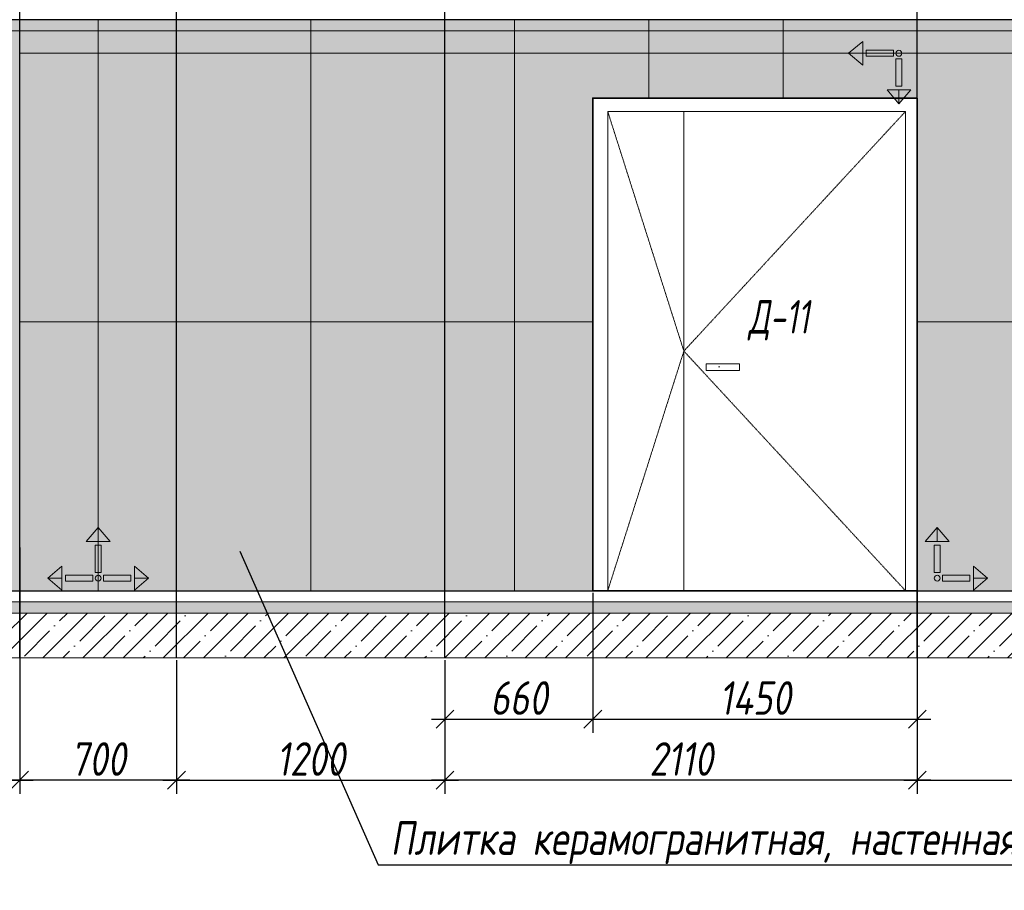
# Model space of a CAD drawing. Header units: millimetres. Extents: x -547442 to 178656, y -69521 to 11064.
# Tile 54 of 256: x -378065 to -373666, y -35597 to -31709. Entities that reach past the tile are written whole.
import ezdxf
from ezdxf import colors
from ezdxf.entities.mleader import LeaderData, LeaderLine
from ezdxf.math import Vec2, Vec3

# ---------------------------------------------------------------- set-up
doc = ezdxf.new("R2010")
doc.units = ezdxf.units.MM
doc.linetypes.add('( Hidden )', pattern=[0.375, 0.25, -0.125])
doc.linetypes.add('DASHDOT', pattern=[25.4, 12.7, -6.35, 0, -6.35])
doc.layers.get('Defpoints').update_dxf_attribs({"color": 31})
for name, color, linetype, lineweight in [('A-DETL-GENF', 7, 'Continuous', 5), ('dim_razv', 93, 'DASHDOT', 9), ('Двери', 7, 'Continuous', 5), ('Отделка стен', 253, 'Continuous', 0)]:
    doc.layers.add(name, color=color, linetype=linetype, lineweight=lineweight)
doc.layers.add('pol', color=7, linetype='Continuous', lineweight=15, true_color=0x738991)
doc.styles.add('fl_iso paper', font='isocpeur.ttf', dxfattribs={"width": 0.8, "oblique": 10})
doc.styles.add('In tre', font='isocpeur.ttf', dxfattribs={"width": 0.8, "oblique": 10})
doc.dimstyles.new('In tre 1_50', dxfattribs={"dimtxt": 150, "dimasz": 80, "dimexe": 60, "dimexo": 10, "dimgap": 20, "dimtad": 1, "dimdec": 0, "dimrnd": 5, "dimzin": 0, "dimdsep": 46, "dimtxsty": 'fl_iso paper', "dimblk": 'OBLIQUE', "dimcen": 0, "dimdle": 60, "dimadec": 0, "dimazin": 0, "dimtfac": 1, "dimtdec": 0, "dimtofl": 0, "dimtmove": 1, "dimatfit": 1, "dimfxl": 40, "dimtolj": 1, "dimtzin": 0, "dimarcsym": 1})
pattern_1 = [(352.5, (-495438.11, -45399.71), (100.42605, 107.2144), [0, -115.824, 0, -129.54, 0, -123.825]), (322.5, (-495438.11, -45399.7), (247.41986, 56.70328), [0, -62.484, 0, -104.394, 0, -40.005]), (282.5, (-495504.39, -45333.44), (168.0997, -167.48995), [0, -38.1, 0, -137.16, 0, -179.07]), (272.5, (-495504.39, -45333.44), (209.26523, -114.68433), [0, -19.05, 0, -89.916, 0, -102.87])]

# ---------------------------------------------------------------- blocks, each defined once
blk = doc.blocks.new('*U12129')
at = {"layer": 'A-DETL-GENF'}
h = blk.add_hatch(dxfattribs=at)
h.set_pattern_fill('ANSI35', color=256, scale=10, style=0)
h.set_pattern_definition([(45, (10060.45, 9e-11), (-44.9013, 44.9013), []), (45, (10105.35, 9e-11), (-44.9013, 44.9013), [79.375, -15.875, 0, -15.875])])
h.paths.add_polyline_path([(0, -100), (10480.9, -100), (10480.9, -50), (0, -50)])
h = blk.add_hatch(dxfattribs=at)
h.set_pattern_fill('ANSI35', color=256, scale=20, style=0)
h.set_pattern_definition([(45, (10060.45, 9e-11), (-89.8026, 89.8026), []), (45, (10150.25, 9e-11), (-89.8026, 89.8026), [158.75, -31.75, 0, -31.75])])
h.paths.add_polyline_path([(0, -300), (10480.9, -300), (10480.9, -100), (0, -100)])
at = {"lineweight": 13}
blk.add_lwpolyline([(0, -50), (10480.9, -50), (10480.9, 0), (0, 0)], close=True, dxfattribs=at)
at = {"lineweight": 30}
blk.add_lwpolyline([(0, 0), (10480.9, 0)], dxfattribs=at)
at = {"layer": 'A-DETL-GENF'}
for points in [[(0, -100), (10480.9, -100), (10480.9, -50), (0, -50)], [(0, -300), (10480.9, -300), (10480.9, -100), (0, -100)]]:
    blk.add_lwpolyline(points, close=True, dxfattribs=at)
blk = doc.blocks.new('*U12142')
at = {"layer": 'dim_razv', "true_color": 0xffffff, "transparency": 33554559}
h = blk.add_hatch(color=7, dxfattribs=at)
h.dxf.hatch_style = 1
h.paths.add_polyline_path([(0, 0), (9640, 0), (9640, 50), (0, 50)])
at = {"lineweight": 20, "transparency": 33554559}
blk.add_lwpolyline([(0, 0), (9640, 0), (9640, 50), (0, 50)], close=True, dxfattribs=at)
blk = doc.blocks.new('_Oblique')
at = {"color": 0, "linetype": 'ByBlock', "lineweight": -2}
blk.add_line((-0.5, -0.5), (0.5, 0.5), dxfattribs=at)
blk = doc.blocks.new('*D12143')
at = {"layer": 'Defpoints', "color": 0, "linetype": 'ByBlock', "transparency": 16777216}
for p in [(-374054.8, -34116.8), (-375504.8, -34259.4), (-374054.8, -34833.6)]:
    blk.add_point(p, dxfattribs=at)
at = {"layer": 'dim_razv', "color": 0, "linetype": 'ByBlock', "lineweight": -2, "transparency": 16777216}
for p, q in [((-374054.8, -34126.8), (-374054.8, -34893.6)), ((-375504.8, -34269.4), (-375504.8, -34893.6)), ((-375564.8, -34833.6), (-373994.8, -34833.6))]:
    blk.add_line(p, q, dxfattribs=at)
at = {"layer": 'dim_razv', "color": 0, "linetype": 'ByBlock', "lineweight": -2, "transparency": 16777216, "xscale": 80, "yscale": 80, "zscale": 80, "rotation": 180}
blk.add_blockref('_Oblique', (-375504.8, -34833.6), dxfattribs=at)
at = {"layer": 'dim_razv', "color": 0, "linetype": 'ByBlock', "lineweight": -2, "transparency": 16777216, "xscale": 80, "yscale": 80, "zscale": 80}
blk.add_blockref('_Oblique', (-374054.8, -34833.6), dxfattribs=at)
at = {"layer": 'dim_razv', "color": 0, "linetype": 'ByBlock', "transparency": 16777216, "insert": (-374779.8, -34738.6), "char_height": 150, "attachment_point": 5, "style": 'fl_iso paper'}
blk.add_mtext('\\A1;1450', dxfattribs=at)
blk = doc.blocks.new('1')
at = {"layer": 'pol', "linetype": 'ByBlock'}
h = blk.add_hatch(color=1, dxfattribs=at)
h.paths.add_polyline_path([(35776.4, 73135.4), (35803.1, 73135.4), (35803.1, 73259), (35776.4, 73259)])
h.paths.add_polyline_path([(35789.8, 73274.6), (35843.2, 73274.6), (35789.8, 73338.2)])
h.paths.add_polyline_path([(35789.8, 73274.6), (35736.3, 73274.6), (35789.8, 73338.2)])
edge = h.paths.add_edge_path()
edge.add_arc((35789.8, 73110.5), 13.4, 0, 360)
h = blk.add_hatch(color=1, dxfattribs=at)
h.paths.add_polyline_path([(35813.3, 73097.1), (35813.3, 73123.9), (35936.9, 73123.9), (35936.9, 73097.1)])
h.paths.add_polyline_path([(35952.5, 73110.5), (35952.5, 73164), (36016.1, 73110.5)])
h.paths.add_polyline_path([(35952.5, 73110.5), (35952.5, 73057), (36016.1, 73110.5)])
at = {"layer": 'pol', "color": 1, "linetype": 'ByBlock'}
for points in [[(35789.8, 73274.6), (35736.3, 73274.6), (35789.8, 73338.2), (35789.8, 73274.6)], [(35789.8, 73274.6), (35843.2, 73274.6), (35789.8, 73338.2), (35789.8, 73274.6)], [(35952.5, 73110.5), (35952.5, 73164), (36016.1, 73110.5), (35952.5, 73110.5)], [(35952.5, 73110.5), (35952.5, 73057), (36016.1, 73110.5), (35952.5, 73110.5)]]:
    blk.add_lwpolyline(points, dxfattribs=at)
for points in [[(35776.4, 73135.4), (35803.1, 73135.4), (35803.1, 73259), (35776.4, 73259)], [(35813.3, 73097.1), (35813.3, 73123.9), (35936.9, 73123.9), (35936.9, 73097.1)]]:
    blk.add_lwpolyline(points, close=True, dxfattribs=at)
blk.add_circle((35789.8, 73110.5), 13.4, dxfattribs=at)
blk = doc.blocks.new('*D12150')
at = {"layer": 'Defpoints', "color": 0, "linetype": 'ByBlock', "transparency": 16777216}
for p in [(-378064.8, -34559.4), (-377364.8, -34559.4), (-378064.8, -35106)]:
    blk.add_point(p, dxfattribs=at)
at = {"layer": 'dim_razv', "color": 0, "linetype": 'ByBlock', "lineweight": -2, "transparency": 16777216}
for p, q in [((-378064.8, -34569.4), (-378064.8, -35166)), ((-377364.8, -34569.4), (-377364.8, -35166)), ((-377304.8, -35106), (-378124.8, -35106))]:
    blk.add_line(p, q, dxfattribs=at)
at = {"layer": 'dim_razv', "color": 0, "linetype": 'ByBlock', "lineweight": -2, "transparency": 16777216, "xscale": 80, "yscale": 80, "zscale": 80, "rotation": 180}
blk.add_blockref('_Oblique', (-378064.8, -35106), dxfattribs=at)
at = {"layer": 'dim_razv', "color": 0, "linetype": 'ByBlock', "lineweight": -2, "transparency": 16777216, "xscale": 80, "yscale": 80, "zscale": 80}
blk.add_blockref('_Oblique', (-377364.8, -35106), dxfattribs=at)
at = {"layer": 'dim_razv', "color": 0, "linetype": 'ByBlock', "transparency": 16777216, "insert": (-377714.8, -35011), "char_height": 150, "attachment_point": 5, "style": 'fl_iso paper'}
blk.add_mtext('\\A1;700', dxfattribs=at)
blk = doc.blocks.new('*D12151')
at = {"layer": 'Defpoints', "color": 0, "linetype": 'ByBlock', "transparency": 16777216}
for p in [(-377364.8, -34559.4), (-376164.8, -34559.4), (-376164.8, -35106)]:
    blk.add_point(p, dxfattribs=at)
at = {"layer": 'dim_razv', "color": 0, "linetype": 'ByBlock', "lineweight": -2, "transparency": 16777216}
for p, q in [((-377364.8, -34569.4), (-377364.8, -35166)), ((-376164.8, -34569.4), (-376164.8, -35166)), ((-377424.8, -35106), (-376104.8, -35106))]:
    blk.add_line(p, q, dxfattribs=at)
at = {"layer": 'dim_razv', "color": 0, "linetype": 'ByBlock', "lineweight": -2, "transparency": 16777216, "xscale": 80, "yscale": 80, "zscale": 80, "rotation": 180}
blk.add_blockref('_Oblique', (-377364.8, -35106), dxfattribs=at)
at = {"layer": 'dim_razv', "color": 0, "linetype": 'ByBlock', "lineweight": -2, "transparency": 16777216, "xscale": 80, "yscale": 80, "zscale": 80}
blk.add_blockref('_Oblique', (-376164.8, -35106), dxfattribs=at)
at = {"layer": 'dim_razv', "color": 0, "linetype": 'ByBlock', "transparency": 16777216, "insert": (-376764.8, -35011), "char_height": 150, "attachment_point": 5, "style": 'fl_iso paper'}
blk.add_mtext('\\A1;1200', dxfattribs=at)
blk = doc.blocks.new('*D12152')
at = {"layer": 'Defpoints', "color": 0, "linetype": 'ByBlock', "transparency": 16777216}
for p in [(-376164.8, -34559.4), (-375504.8, -34559.4), (-375504.8, -34833.6)]:
    blk.add_point(p, dxfattribs=at)
at = {"layer": 'dim_razv', "color": 0, "linetype": 'ByBlock', "lineweight": -2, "transparency": 16777216}
for p, q in [((-376164.8, -34569.4), (-376164.8, -34893.6)), ((-375504.8, -34569.4), (-375504.8, -34893.6)), ((-376224.8, -34833.6), (-375444.8, -34833.6))]:
    blk.add_line(p, q, dxfattribs=at)
at = {"layer": 'dim_razv', "color": 0, "linetype": 'ByBlock', "lineweight": -2, "transparency": 16777216, "xscale": 80, "yscale": 80, "zscale": 80, "rotation": 180}
blk.add_blockref('_Oblique', (-376164.8, -34833.6), dxfattribs=at)
at = {"layer": 'dim_razv', "color": 0, "linetype": 'ByBlock', "lineweight": -2, "transparency": 16777216, "xscale": 80, "yscale": 80, "zscale": 80}
blk.add_blockref('_Oblique', (-375504.8, -34833.6), dxfattribs=at)
at = {"layer": 'dim_razv', "color": 0, "linetype": 'ByBlock', "transparency": 16777216, "insert": (-375834.8, -34738.6), "char_height": 150, "attachment_point": 5, "style": 'fl_iso paper'}
blk.add_mtext('\\A1;660', dxfattribs=at)
blk = doc.blocks.new('*D12153')
at = {"layer": 'Defpoints', "color": 0, "linetype": 'ByBlock', "transparency": 16777216}
for p in [(-374054.8, -34559.4), (-372044.8, -34559.4), (-372044.8, -35106)]:
    blk.add_point(p, dxfattribs=at)
at = {"layer": 'dim_razv', "color": 0, "linetype": 'ByBlock', "lineweight": -2, "transparency": 16777216}
for p, q in [((-374054.8, -34569.4), (-374054.8, -35166)), ((-372044.8, -34569.4), (-372044.8, -35166)), ((-374114.8, -35106), (-371984.8, -35106))]:
    blk.add_line(p, q, dxfattribs=at)
at = {"layer": 'dim_razv', "color": 0, "linetype": 'ByBlock', "lineweight": -2, "transparency": 16777216, "xscale": 80, "yscale": 80, "zscale": 80, "rotation": 180}
blk.add_blockref('_Oblique', (-374054.8, -35106), dxfattribs=at)
at = {"layer": 'dim_razv', "color": 0, "linetype": 'ByBlock', "lineweight": -2, "transparency": 16777216, "xscale": 80, "yscale": 80, "zscale": 80}
blk.add_blockref('_Oblique', (-372044.8, -35106), dxfattribs=at)
at = {"layer": 'dim_razv', "color": 0, "linetype": 'ByBlock', "transparency": 16777216, "insert": (-373049.8, -35011), "char_height": 150, "attachment_point": 5, "style": 'fl_iso paper'}
blk.add_mtext('\\A1;2010', dxfattribs=at)
blk = doc.blocks.new('*D12155')
at = {"layer": 'Defpoints', "color": 0, "linetype": 'ByBlock', "transparency": 16777216}
for p in [(-378880.4, -34055.9), (-378064.8, -34055.9), (-378064.8, -35106)]:
    blk.add_point(p, dxfattribs=at)
at = {"layer": 'dim_razv', "color": 0, "linetype": 'ByBlock', "lineweight": -2, "transparency": 16777216}
for p, q in [((-378880.4, -34065.9), (-378880.4, -35166)), ((-378064.8, -34065.9), (-378064.8, -35166)), ((-378940.4, -35106), (-378004.8, -35106))]:
    blk.add_line(p, q, dxfattribs=at)
at = {"layer": 'dim_razv', "color": 0, "linetype": 'ByBlock', "lineweight": -2, "transparency": 16777216, "xscale": 80, "yscale": 80, "zscale": 80, "rotation": 180}
blk.add_blockref('_Oblique', (-378880.4, -35106), dxfattribs=at)
at = {"layer": 'dim_razv', "color": 0, "linetype": 'ByBlock', "lineweight": -2, "transparency": 16777216, "xscale": 80, "yscale": 80, "zscale": 80}
blk.add_blockref('_Oblique', (-378064.8, -35106), dxfattribs=at)
at = {"layer": 'dim_razv', "color": 0, "linetype": 'ByBlock', "transparency": 16777216, "insert": (-378472.6, -35011), "char_height": 150, "attachment_point": 5, "style": 'fl_iso paper'}
blk.add_mtext('\\A1;815', dxfattribs=at)
blk = doc.blocks.new('*D12156')
at = {"layer": 'Defpoints', "color": 0, "linetype": 'ByBlock', "transparency": 16777216}
for p in [(-376164.8, -34559.4), (-374054.8, -34559.4), (-376164.8, -35106)]:
    blk.add_point(p, dxfattribs=at)
at = {"layer": 'dim_razv', "color": 0, "linetype": 'ByBlock', "lineweight": -2, "transparency": 16777216}
for p, q in [((-376164.8, -34569.4), (-376164.8, -35166)), ((-374054.8, -34569.4), (-374054.8, -35166)), ((-373994.8, -35106), (-376224.8, -35106))]:
    blk.add_line(p, q, dxfattribs=at)
at = {"layer": 'dim_razv', "color": 0, "linetype": 'ByBlock', "lineweight": -2, "transparency": 16777216, "xscale": 80, "yscale": 80, "zscale": 80, "rotation": 180}
blk.add_blockref('_Oblique', (-376164.8, -35106), dxfattribs=at)
at = {"layer": 'dim_razv', "color": 0, "linetype": 'ByBlock', "lineweight": -2, "transparency": 16777216, "xscale": 80, "yscale": 80, "zscale": 80}
blk.add_blockref('_Oblique', (-374054.8, -35106), dxfattribs=at)
at = {"layer": 'dim_razv', "color": 0, "linetype": 'ByBlock', "transparency": 16777216, "insert": (-375109.8, -35011), "char_height": 150, "attachment_point": 5, "style": 'fl_iso paper'}
blk.add_mtext('\\A1;2110', dxfattribs=at)

msp = doc.modelspace()

# ---------------------------------------------------------------- hatches: boundary and pattern name
at = {"layer": 'dim_razv', "true_color": 0xeceae4, "transparency": 33554687}
h = msp.add_hatch(dxfattribs=at)
h.set_pattern_fill('AR-SAND', color=254, scale=3, angle=315)
h.set_pattern_definition([(352.5, (120932.77, 10341.21), (100.426047, 107.214405), [0, -115.824, 0, -129.54, 0, -123.825]), (322.5, (120932.77, 10341.21), (247.419855, 56.70328), [0, -62.484, 0, -104.394, 0, -40.005]), (282.5, (120866.5, 10407.49), (168.099694, -167.489948), [0, -38.1, 0, -137.16, 0, -179.07]), (272.5, (120866.5, 10407.49), (209.265234, -114.68433), [0, -19.05, 0, -89.916, 0, -102.87])])
h.paths.add_polyline_path([(-381684.8, -34259.4), (-372044.8, -34259.4), (-372044.8, -31709.4), (-381684.8, -31709.4)])
h.paths.add_polyline_path([(-380979.8, -31712.6), (-379580.4, -31709.4), (-379580.4, -34259.4), (-380979.8, -34259.4)])
h.paths.add_polyline_path([(-374054.8, -32059.4), (-375504.8, -32059.4), (-375504.8, -34259.4), (-374054.8, -34259.4)])
at = {"layer": 'dim_razv', "true_color": 0xcccccc}
h = msp.add_hatch(dxfattribs=at)
h.set_pattern_fill('AR-SAND', color=254, scale=3, angle=315)
h.set_pattern_definition(pattern_1)
h.paths.add_polyline_path([(-374998.5, -33246.1), (-374848.5, -33246.1), (-374848.5, -33276.1), (-374998.5, -33276.1)])
h = msp.add_hatch(dxfattribs=at)
h.set_pattern_fill('AR-SAND', color=254, scale=3, angle=315)
h.set_pattern_definition(pattern_1)
h.paths.add_polyline_path([(-374998.5, -33246.1), (-374848.5, -33246.1), (-374848.5, -33276.1), (-374998.5, -33276.1)])
h = msp.add_hatch(dxfattribs=at)
h.set_pattern_fill('AR-SAND', color=254, scale=3, angle=315)
h.set_pattern_definition(pattern_1)
h.paths.add_polyline_path([(-374998.5, -33246.1), (-374848.5, -33246.1), (-374848.5, -33276.1), (-374998.5, -33276.1)])
h = msp.add_hatch(dxfattribs=at)
h.set_pattern_fill('AR-SAND', color=254, scale=3, angle=315)
h.set_pattern_definition(pattern_1)
h.paths.add_polyline_path([(-374998.5, -33246.1), (-374848.5, -33246.1), (-374848.5, -33276.1), (-374998.5, -33276.1)])

# ---------------------------------------------------------------- linework, layer by layer
at = {"lineweight": 30}
for points in [[(-378064.8, -34559.4), (-378064.8, -30585.9)], [(-377364.8, -34559.4), (-377364.8, -30585.9)], [(-377364.8, -34559.4), (-377364.8, -30585.9)], [(-376164.8, -34559.4), (-376164.8, -30585.9)], [(-376164.8, -34559.4), (-376164.8, -30585.9)], [(-374054.8, -34559.4), (-374054.8, -30585.9)], [(-374054.8, -34559.4), (-374054.8, -30585.9)]]:
    msp.add_lwpolyline(points, dxfattribs=at)
msp.add_lwpolyline([(-381684.8, -34259.4), (-372044.8, -34259.4), (-372044.8, -31709.4), (-381684.8, -31709.4)], close=True)
at = {"lineweight": 35}
msp.add_lwpolyline([(-374054.8, -32059.4), (-375504.8, -32059.4), (-375504.8, -34259.4), (-374054.8, -34259.4)], close=True, dxfattribs=at)
at = {"lineweight": 13}
for points in [[(-374107.7, -32119.4), (-375437.7, -32119.4), (-375437.7, -34259.4), (-374107.7, -34259.4)], [(-374107.7, -32119.4), (-375437.7, -32119.4), (-375437.7, -34259.4), (-374107.7, -34259.4)], [(-374107.7, -32119.4), (-375437.7, -32119.4), (-375437.7, -34259.4), (-374107.7, -34259.4)], [(-374107.7, -32119.4), (-375437.7, -32119.4), (-375437.7, -34259.4), (-374107.7, -34259.4)], [(-375437.7, -32119.4), (-374107.7, -32119.4), (-374107.7, -34259.4), (-375437.7, -34259.4)], [(-374998.5, -33246.1), (-374848.5, -33246.1), (-374848.5, -33276.1), (-374998.5, -33276.1)], [(-374998.5, -33246.1), (-374848.5, -33246.1), (-374848.5, -33276.1), (-374998.5, -33276.1)], [(-374998.5, -33246.1), (-374848.5, -33246.1), (-374848.5, -33276.1), (-374998.5, -33276.1)], [(-374998.5, -33246.1), (-374848.5, -33246.1), (-374848.5, -33276.1), (-374998.5, -33276.1)]]:
    msp.add_lwpolyline(points, close=True, dxfattribs=at)
at = {"linetype": '( Hidden )', "lineweight": 13, "ltscale": 10}
for points in [[(-375437.7, -32119.4), (-375097.7, -33189.4), (-375437.7, -34259.4)], [(-375437.7, -32119.4), (-375097.7, -33189.4), (-375437.7, -34259.4)], [(-375437.7, -32119.4), (-375097.7, -33189.4), (-375437.7, -34259.4)], [(-375437.7, -32119.4), (-375097.7, -33189.4), (-375437.7, -34259.4)], [(-374107.7, -32119.4), (-375097.7, -33189.4), (-374107.7, -34259.4)], [(-374107.7, -32119.4), (-375097.7, -33189.4), (-374107.7, -34259.4)], [(-374107.7, -32119.4), (-375097.7, -33189.4), (-374107.7, -34259.4)], [(-374107.7, -32119.4), (-375097.7, -33189.4), (-374107.7, -34259.4)]]:
    msp.add_lwpolyline(points, dxfattribs=at)
at = {"lineweight": 13}
msp.add_lwpolyline([(-375097.7, -32119.4), (-375097.7, -34259.4)], dxfattribs=at)
msp.add_lwpolyline([(-375097.7, -32119.4), (-375097.7, -34259.4)], dxfattribs=at)
msp.add_lwpolyline([(-375097.7, -32119.4), (-375097.7, -34259.4)], dxfattribs=at)
msp.add_lwpolyline([(-375097.7, -32119.4), (-375097.7, -34259.4)], dxfattribs=at)
at = {"layer": 'Отделка стен', "transparency": 33554687}
for points in [[(-378064.8, -31709.4), (-378064.8, -31859.4), (-377714.8, -31859.4), (-377714.8, -31709.4)], [(-377714.8, -31709.4), (-377714.8, -31859.4), (-377364.8, -31859.4), (-377364.8, -31709.4)], [(-377364.8, -31709.4), (-377364.8, -31859.4), (-376764.8, -31859.4), (-376764.8, -31709.4)], [(-376764.8, -31709.4), (-376764.8, -31859.4), (-376164.8, -31859.4), (-376164.8, -31709.4)], [(-376164.8, -31709.4), (-376164.8, -31859.4), (-375854.8, -31859.4), (-375854.8, -31709.4)], [(-375854.8, -31709.4), (-375854.8, -31859.4), (-375254.8, -31859.4), (-375254.8, -31709.4)], [(-375254.8, -31709.4), (-375254.8, -31859.4), (-374654.8, -31859.4), (-374654.8, -31709.4)], [(-374654.8, -31709.4), (-374654.8, -31859.4), (-374054.8, -31859.4), (-374054.8, -31709.4)], [(-374054.8, -31709.4), (-374054.8, -31859.4), (-373454.8, -31859.4), (-373454.8, -31709.4)], [(-378064.8, -31859.4), (-378064.8, -33059.4), (-377714.8, -33059.4), (-377714.8, -31859.4)], [(-377714.8, -31859.4), (-377714.8, -33059.4), (-377364.8, -33059.4), (-377364.8, -31859.4)], [(-377364.8, -31859.4), (-377364.8, -33059.4), (-376764.8, -33059.4), (-376764.8, -31859.4)], [(-376764.8, -31859.4), (-376764.8, -33059.4), (-376164.8, -33059.4), (-376164.8, -31859.4)], [(-376164.8, -31859.4), (-376164.8, -33059.4), (-375854.8, -33059.4), (-375854.8, -31859.4)], [(-375854.8, -31859.4), (-375854.8, -33059.4), (-375504.8, -33059.4), (-375504.8, -32059.4), (-375254.8, -32059.4), (-375254.8, -31859.4)], [(-375254.8, -31859.4), (-375254.8, -32059.4), (-374654.8, -32059.4), (-374654.8, -31859.4)], [(-374654.8, -31859.4), (-374654.8, -32059.4), (-374054.8, -32059.4), (-374054.8, -31859.4)], [(-374054.8, -31859.4), (-374054.8, -33059.4), (-373454.8, -33059.4), (-373454.8, -31859.4)], [(-378064.8, -33059.4), (-378064.8, -34259.4), (-377714.8, -34259.4), (-377714.8, -33059.4)], [(-377714.8, -33059.4), (-377714.8, -34259.4), (-377364.8, -34259.4), (-377364.8, -33059.4)], [(-377364.8, -33059.4), (-377364.8, -34259.4), (-376764.8, -34259.4), (-376764.8, -33059.4)], [(-376764.8, -33059.4), (-376764.8, -34259.4), (-376164.8, -34259.4), (-376164.8, -33059.4)], [(-376164.8, -33059.4), (-376164.8, -34259.4), (-375854.8, -34259.4), (-375854.8, -33059.4)], [(-375854.8, -33059.4), (-375854.8, -34259.4), (-375504.8, -34259.4), (-375504.8, -33059.4)], [(-374054.8, -33059.4), (-374054.8, -34259.4), (-373454.8, -34259.4), (-373454.8, -33059.4)]]:
    msp.add_lwpolyline(points, close=True, dxfattribs=at)

# ---------------------------------------------------------------- block references
for name, p in [('*U12142', (-381684.8, -31759.4)), ('*U12129', (-382105.2, -34259.4))]:
    msp.add_blockref(name, p)
at = {"linetype": 'ByBlock', "xscale": 0.9938708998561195, "yscale": 0.9938708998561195, "zscale": 0.9938708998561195, "rotation": 180}
msp.add_blockref('1', (-338566.7, 40803), dxfattribs=at)
at = {"linetype": 'ByBlock', "yscale": 0.9938708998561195, "zscale": 0.9938708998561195}
for p, xscale in [((-342143.7, -106865.8), -0.9938708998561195), ((-413284.5, -106865.8), 0.9938708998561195), ((-409536.3, -106865.8), 0.9938708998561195)]:
    msp.add_blockref('1', p, dxfattribs=dict(at, xscale=xscale))

# ---------------------------------------------------------------- texts
at = {"layer": 'Двери', "lineweight": 0, "insert": (-374673.4, -33051.7), "char_height": 150, "attachment_point": 5, "style": 'fl_iso paper'}
msp.add_mtext_dynamic_manual_height_columns('{\\W0.7;Д-11}', width=190.261, gutter_width=1350, heights=[0], dxfattribs=at)

# ---------------------------------------------------------------- dimensions: what is measured, and where the dimension line sits
at = {"layer": 'dim_razv', "color": 18, "linetype": 'ByBlock', "true_color": 0x000000}
for base, p1, p2, picture, middle in [((-378064.8, -35106), (-378880.4, -34055.9), (-378064.8, -34055.9), '*D12155', (-378472.6, -35011)), ((-374054.8, -34833.6), (-375504.8, -34259.4), (-374054.8, -34116.8), '*D12143', (-374779.8, -34738.6)), ((-378064.8, -35106), (-377364.8, -34559.4), (-378064.8, -34559.4), '*D12150', (-377714.8, -35011)), ((-376164.8, -35106), (-377364.8, -34559.4), (-376164.8, -34559.4), '*D12151', (-376764.8, -35011)), ((-375504.8, -34833.6), (-376164.8, -34559.4), (-375504.8, -34559.4), '*D12152', (-375834.8, -34738.6)), ((-376164.8, -35106), (-374054.8, -34559.4), (-376164.8, -34559.4), '*D12156', (-375109.8, -35011)), ((-372044.8, -35106), (-374054.8, -34559.4), (-372044.8, -34559.4), '*D12153', (-373049.8, -35011))]:
    dim = msp.add_linear_dim(base=base, p1=p1, p2=p2, dimstyle='In tre 1_50', dxfattribs=at)
    dim.commit()
    dim.dimension.update_dxf_attribs({"geometry": picture, "text_midpoint": middle})

# ---------------------------------------------------------------- leaders
at = {"layer": 'dim_razv', "color": 0, "linetype": 'ByBlock'}
ml = msp.add_multileader_mtext('Standard', dxfattribs=at)
ml.set_content('Цифры номера квартиры (аппартаментов), цвет металлический светлый, \\Pвысота номера - 130*мм', style='In tre')
ml.set_leader_properties()
ml.build(insert=Vec2(0, 0))
ml.multileader.update_dxf_attribs({"text_left_attachment_type": 6, "text_right_attachment_type": 6, "dogleg_length": 1, "arrow_head_size": 0, "scale": 50})
ctx = ml.context
ctx.base_point, ctx.scale, ctx.char_height, ctx.arrow_head_size, ctx.landing_gap_size, ctx.plane_origin = Vec3(-435125.6, -29578.8), 50, 150, 0, 4.5, Vec3(-425325.6, -31685.8)
ctx.left_attachment, ctx.right_attachment = 6, 6
notes = []
notes.append((ctx, [(0, (1, 1, 0), (-431704.3, -29578.8), (-1, 0), 50, [(1, [(-431408.9, -31854.2)], 0, [])])]))
ctx.mtext.insert, ctx.mtext.width, ctx.mtext.defined_height, ctx.mtext.flow_direction = Vec3(-435121.1, -29383.8), 3469.079, 696.6, 5
ml = msp.add_multileader_mtext('Standard', dxfattribs=at)
ml.set_content('Отделка дверного полотна и стены над дверным проемом в один цвет,\\Pотделка над дверью - дверным добором', style='In tre')
ml.set_leader_properties()
ml.build(insert=Vec2(0, 0))
ml.multileader.update_dxf_attribs({"text_left_attachment_type": 6, "text_right_attachment_type": 6, "dogleg_length": 1, "arrow_head_size": 0, "scale": 50})
ctx = ml.context
ctx.base_point, ctx.scale, ctx.char_height, ctx.arrow_head_size, ctx.landing_gap_size, ctx.plane_origin = Vec3(-430385.2, -29578.8), 50, 150, 0, 4.5, Vec3(-424818.3, -31919.9)
ctx.left_attachment, ctx.right_attachment = 6, 6
notes.append((ctx, [(1, (1, 1, 0), (-430435.2, -29578.8), (1, 0), 50, [(1, [(-430930.7, -31885.7)], 0, [])])]))
ctx.mtext.insert, ctx.mtext.width, ctx.mtext.defined_height, ctx.mtext.flow_direction = Vec3(-430380.7, -29383.8), 3361.191, 696.6, 5
ml = msp.add_multileader_mtext('Standard', dxfattribs=at)
ml.set_content('Отделка дверного полотна и стены над дверным проемом в один цвет,\\Pотделка над дверью - дверным добором', style='In tre')
ml.set_leader_properties()
ml.build(insert=Vec2(0, 0))
ml.multileader.update_dxf_attribs({"text_left_attachment_type": 6, "text_right_attachment_type": 6, "dogleg_length": 1, "arrow_head_size": 0, "scale": 50})
ctx = ml.context
ctx.base_point, ctx.scale, ctx.char_height, ctx.arrow_head_size, ctx.landing_gap_size, ctx.plane_origin = Vec3(-412491.6, -29561.8), 50, 150, 0, 4.5, Vec3(-406924.8, -31903)
ctx.left_attachment, ctx.right_attachment = 6, 6
notes.append((ctx, [(1, (1, 1, 0), (-412541.6, -29561.8), (1, 0), 50, [(1, [(-413037.2, -31868.8)], 0, [])])]))
ctx.mtext.insert, ctx.mtext.width, ctx.mtext.defined_height, ctx.mtext.flow_direction = Vec3(-412487.1, -29366.8), 3092.716, 696.6, 5
ml = msp.add_multileader_mtext('Standard', dxfattribs=at)
ml.set_content('Потолок подвесной, реечный\\Pрейка 50х50 белого цвета, шаг рейки 120-125мм', style='In tre')
ml.set_leader_properties()
ml.build(insert=Vec2(0, 0))
ml.multileader.update_dxf_attribs({"text_left_attachment_type": 6, "text_right_attachment_type": 6, "dogleg_length": 1, "arrow_head_size": 0, "scale": 50})
ctx = ml.context
ctx.base_point, ctx.scale, ctx.char_height, ctx.arrow_head_size, ctx.landing_gap_size, ctx.plane_origin = Vec3(-360207, -29724.6), 50, 150, 0, 4.5, Vec3(-367470.9, -31519.2)
ctx.left_attachment, ctx.right_attachment, ctx.text_align_type = 6, 6, 2
notes.append((ctx, [(0, (1, 1, 0), (-360257, -29724.6), (1, 0), 50, [(0, [(-361528.5, -31959.4), (-360176.5, -31709.4)], 0, [])])]))
ctx.mtext.insert, ctx.mtext.width, ctx.mtext.defined_height, ctx.mtext.alignment, ctx.mtext.flow_direction = Vec3(-358009.6, -29529.6), 2509.515, 696.6, 3, 5
ml = msp.add_multileader_mtext('Standard', dxfattribs=at)
ml.set_content('Потолок подвесной, реечный\\Pрейка 50х50 белого цвета, шаг рейки 120-125мм', style='In tre')
ml.set_leader_properties()
ml.build(insert=Vec2(0, 0))
ml.multileader.update_dxf_attribs({"text_left_attachment_type": 6, "text_right_attachment_type": 6, "dogleg_length": 1, "arrow_head_size": 0, "scale": 50})
ctx = ml.context
ctx.base_point, ctx.scale, ctx.char_height, ctx.arrow_head_size, ctx.landing_gap_size, ctx.plane_origin = Vec3(-453529.1, -29898.2), 50, 150, 0, 4.5, Vec3(-444982, -31692.7)
ctx.left_attachment, ctx.right_attachment = 6, 6
notes.append((ctx, [(0, (1, 1, 0), (-451277.2, -29898.2), (-1, 0), 50, [(1, [(-451094.4, -31716.3)], 0, [])])]))
ctx.mtext.insert, ctx.mtext.width, ctx.mtext.defined_height, ctx.mtext.flow_direction = Vec3(-453524.6, -29703.2), 2509.515, 696.6, 5
ml = msp.add_multileader_mtext('Standard', dxfattribs=at)
ml.set_content('Цифры номера квартиры (аппартаментов), цвет металлический светлый, \\Pвысота номера - 130*мм', style='In tre')
ml.set_leader_properties()
ml.build(insert=Vec2(0, 0))
ml.multileader.update_dxf_attribs({"text_left_attachment_type": 6, "text_right_attachment_type": 6, "dogleg_length": 1, "arrow_head_size": 0, "scale": 50})
ctx = ml.context
ctx.base_point, ctx.scale, ctx.char_height, ctx.arrow_head_size, ctx.landing_gap_size, ctx.plane_origin = Vec3(-417299.2, -29874.3), 50, 150, 0, 4.5, Vec3(-407382, -31668.9)
ctx.left_attachment, ctx.right_attachment = 6, 6
notes.append((ctx, [(0, (1, 1, 0), (-413877.8, -29874.3), (-1, 0), 50, [(1, [(-413465.4, -31837.3)], 0, [])])]))
ctx.mtext.insert, ctx.mtext.width, ctx.mtext.defined_height, ctx.mtext.flow_direction = Vec3(-417294.7, -29679.3), 3469.079, 696.6, 5
ml = msp.add_multileader_mtext('Standard', dxfattribs=at)
ml.set_content('Потолок подвесной, реечный\\Pрейка 50х50 белого цвета, шаг рейки 120-125мм', style='In tre')
ml.set_leader_properties()
ml.build(insert=Vec2(0, 0))
ml.multileader.update_dxf_attribs({"text_left_attachment_type": 6, "text_right_attachment_type": 6, "dogleg_length": 1, "arrow_head_size": 0, "scale": 50})
ctx = ml.context
ctx.base_point, ctx.scale, ctx.char_height, ctx.arrow_head_size, ctx.landing_gap_size, ctx.plane_origin = Vec3(-406231.5, -29891.3), 50, 150, 0, 4.5, Vec3(-397684.4, -31685.8)
ctx.left_attachment, ctx.right_attachment = 6, 6
notes.append((ctx, [(0, (1, 1, 0), (-403979.6, -29891.3), (-1, 0), 50, [(1, [(-403796.8, -31709.4)], 0, [])])]))
ctx.mtext.insert, ctx.mtext.width, ctx.mtext.defined_height, ctx.mtext.flow_direction = Vec3(-406227, -29696.3), 2509.515, 696.6, 5
ml = msp.add_multileader_mtext('Standard', dxfattribs=at)
ml.set_content('Плитка керамогранитная, настенная, размер плитки 600х1200мм, расположить вертикально', style='In tre')
ml.set_leader_properties()
ml.build(insert=Vec2(0, 0))
ml.multileader.update_dxf_attribs({"text_left_attachment_type": 6, "text_right_attachment_type": 6, "dogleg_length": 1, "arrow_head_size": 0, "scale": 50})
ctx = ml.context
ctx.base_point, ctx.scale, ctx.char_height, ctx.arrow_head_size, ctx.landing_gap_size, ctx.plane_origin = Vec3(-440583.1, -30305), 50, 150, 0, 4.5, Vec3(-438669, -30425.4)
ctx.left_attachment, ctx.right_attachment = 6, 6
notes.append((ctx, [(1, (1, 1, 0), (-440633.1, -30305), (1, 0), 50, [(1, [(-441200.3, -31998.8)], 0, [])])]))
ctx.mtext.insert, ctx.mtext.width, ctx.mtext.defined_height, ctx.mtext.flow_direction = Vec3(-440578.6, -30110), 3060.297, 696.6, 5
ml = msp.add_multileader_mtext('Standard', dxfattribs=at)
ml.set_content('Плитка керамогранитная, настенная, размер плитки 600х1200мм, расположить вертикально', style='In tre')
ml.set_leader_properties()
ml.build(insert=Vec2(0, 0))
ml.multileader.update_dxf_attribs({"text_left_attachment_type": 6, "text_right_attachment_type": 6, "dogleg_length": 1, "arrow_head_size": 0, "scale": 50})
ctx = ml.context
ctx.base_point, ctx.scale, ctx.char_height, ctx.arrow_head_size, ctx.landing_gap_size, ctx.plane_origin = Vec3(-402468.1, -30305), 50, 150, 0, 4.5, Vec3(-400554, -30425.4)
ctx.left_attachment, ctx.right_attachment = 6, 6
notes.append((ctx, [(1, (1, 1, 0), (-402518.1, -30305), (1, 0), 50, [(1, [(-403085.3, -31998.8)], 0, [])])]))
ctx.mtext.insert, ctx.mtext.width, ctx.mtext.defined_height, ctx.mtext.flow_direction = Vec3(-402463.6, -30110), 3060.297, 696.6, 5
ml = msp.add_multileader_mtext('Standard', dxfattribs=at)
ml.set_content('Шкаф пожарный встроенный', style='In tre')
ml.set_leader_properties()
ml.build(insert=Vec2(0, 0))
ml.multileader.update_dxf_attribs({"text_left_attachment_type": 6, "text_right_attachment_type": 6, "dogleg_length": 1, "arrow_head_size": 0, "scale": 50})
ctx = ml.context
ctx.base_point, ctx.scale, ctx.char_height, ctx.arrow_head_size, ctx.landing_gap_size, ctx.plane_origin = Vec3(-420457.1, -35595.5), 50, 150, 0, 4.5, Vec3(-410150.9, -37262.4)
ctx.left_attachment, ctx.right_attachment = 6, 6
notes.append((ctx, [(0, (1, 1, 0), (-418259.7, -35595.5), (-1, 0), 50, [(1, [(-417659.9, -33926.6)], 0, [])])]))
ctx.mtext.insert, ctx.mtext.width, ctx.mtext.defined_height, ctx.mtext.flow_direction = Vec3(-420452.6, -35400.5), 2509.515, 696.6, 5
ml = msp.add_multileader_mtext('Standard', dxfattribs=at)
ml.set_content('Шкаф пожарный встроенный', style='In tre')
ml.set_leader_properties()
ml.build(insert=Vec2(0, 0))
ml.multileader.update_dxf_attribs({"text_left_attachment_type": 6, "text_right_attachment_type": 6, "dogleg_length": 1, "arrow_head_size": 0, "scale": 50})
ctx = ml.context
ctx.base_point, ctx.scale, ctx.char_height, ctx.arrow_head_size, ctx.landing_gap_size, ctx.plane_origin = Vec3(-405907.1, -35595.5), 50, 150, 0, 4.5, Vec3(-395600.9, -37262.4)
ctx.left_attachment, ctx.right_attachment = 6, 6
notes.append((ctx, [(0, (1, 1, 0), (-403709.7, -35595.5), (-1, 0), 50, [(1, [(-403109.9, -33926.6)], 0, [])])]))
ctx.mtext.insert, ctx.mtext.width, ctx.mtext.defined_height, ctx.mtext.flow_direction = Vec3(-405902.6, -35400.5), 2509.515, 696.6, 5
ml = msp.add_multileader_mtext('Standard', dxfattribs=at)
ml.set_content('Розетка для уборочного \\Pинвентаря, в цвет стен', style='In tre')
ml.set_leader_properties()
ml.build(insert=Vec2(0, 0))
ml.multileader.update_dxf_attribs({"text_left_attachment_type": 6, "text_right_attachment_type": 6, "dogleg_length": 1, "arrow_head_size": 0, "scale": 50})
ctx = ml.context
ctx.base_point, ctx.scale, ctx.char_height, ctx.arrow_head_size, ctx.landing_gap_size, ctx.plane_origin = Vec3(-411981.6, -35341.5), 50, 150, 0, 4.5, Vec3(-411062.2, -35604.6)
ctx.left_attachment, ctx.right_attachment = 6, 6
notes.append((ctx, [(0, (1, 1, 0), (-410037, -35341.5), (-1, 0), 50, [(1, [(-409425.6, -34009.4)], 0, [])])]))
ctx.mtext.insert, ctx.mtext.width, ctx.mtext.defined_height, ctx.mtext.flow_direction = Vec3(-411977.1, -35146.5), 3060.297, 696.6, 5
ml = msp.add_multileader_mtext('Standard', dxfattribs=at)
ml.set_content('Плитка керамогранитная, настенная, размер плитки 600х1200мм, расположить вертикально', style='In tre')
ml.set_leader_properties()
ml.build(insert=Vec2(0, 0))
ml.multileader.update_dxf_attribs({"text_left_attachment_type": 6, "text_right_attachment_type": 6, "dogleg_length": 1, "arrow_head_size": 0, "scale": 50})
ctx = ml.context
ctx.base_point, ctx.scale, ctx.char_height, ctx.arrow_head_size, ctx.landing_gap_size, ctx.plane_origin = Vec3(-403072.3, -35484.1), 50, 150, 0, 4.5, Vec3(-397023.3, -35604.6)
ctx.left_attachment, ctx.right_attachment = 6, 6
notes.append((ctx, [(0, (1, 1, 0), (-400083, -35484.1), (-1, 0), 50, [(1, [(-399605.8, -34082.9)], 0, [])])]))
ctx.mtext.insert, ctx.mtext.width, ctx.mtext.defined_height, ctx.mtext.flow_direction = Vec3(-403067.8, -35289.1), 3060.297, 696.6, 5
ml = msp.add_multileader_mtext('Standard', dxfattribs=at)
ml.set_content('Плитка керамогранитная, настенная, размер плитки 600х1200мм, расположить вертикально', style='In tre')
ml.set_leader_properties()
ml.build(insert=Vec2(0, 0))
ml.multileader.update_dxf_attribs({"text_left_attachment_type": 6, "text_right_attachment_type": 6, "dogleg_length": 1, "arrow_head_size": 0, "scale": 50})
ctx = ml.context
ctx.base_point, ctx.scale, ctx.char_height, ctx.arrow_head_size, ctx.landing_gap_size, ctx.plane_origin = Vec3(-376412.7, -35484.1), 50, 150, 0, 4.5, Vec3(-374498.6, -35604.6)
ctx.left_attachment, ctx.right_attachment = 6, 6
notes.append((ctx, [(1, (1, 1, 0), (-376462.7, -35484.1), (1, 0), 50, [(1, [(-377081.2, -34082.9)], 0, [])])]))
ctx.mtext.insert, ctx.mtext.width, ctx.mtext.defined_height, ctx.mtext.flow_direction = Vec3(-376408.2, -35289.1), 3060.297, 696.6, 5
ml = msp.add_multileader_mtext('Standard', dxfattribs=at)
ml.set_content('Решетка вентиляционная декоративная 700х550 в цвет стен', style='In tre')
ml.set_leader_properties()
ml.build(insert=Vec2(0, 0))
ml.multileader.update_dxf_attribs({"text_left_attachment_type": 6, "text_right_attachment_type": 6, "dogleg_length": 1, "arrow_head_size": 0, "scale": 50})
ctx = ml.context
ctx.base_point, ctx.scale, ctx.char_height, ctx.arrow_head_size, ctx.landing_gap_size, ctx.plane_origin = Vec3(-453984.1, -35441.8), 50, 150, 0, 4.5, Vec3(-444776.7, -37236.3)
ctx.left_attachment, ctx.right_attachment = 6, 6
notes.append((ctx, [(0, (1, 1, 0), (-451088.8, -35441.8), (-1, 0), 50, [(1, [(-450238.4, -34159.4)], 0, [])])]))
ctx.mtext.insert, ctx.mtext.width, ctx.mtext.defined_height, ctx.mtext.flow_direction = Vec3(-453979.6, -35246.8), 2996.732, 696.6, 5
ml = msp.add_multileader_mtext('Standard', dxfattribs=at)
ml.set_content('Зеркало на стене, выполнить в один уровень с отделкой стен', style='In tre')
ml.set_leader_properties()
ml.build(insert=Vec2(0, 0))
ml.multileader.update_dxf_attribs({"text_left_attachment_type": 6, "text_right_attachment_type": 6, "dogleg_length": 1, "arrow_head_size": 0, "scale": 50})
ctx = ml.context
ctx.base_point, ctx.scale, ctx.char_height, ctx.arrow_head_size, ctx.landing_gap_size, ctx.plane_origin = Vec3(-448638.5, -35446.8), 50, 150, 0, 4.5, Vec3(-439596.2, -37241.3)
ctx.left_attachment, ctx.right_attachment = 6, 6
notes.append((ctx, [(0, (1, 1, 0), (-445715.9, -35446.8), (-1, 0), 50, [(1, [(-445057.9, -34164.4)], 0, [])])]))
ctx.mtext.insert, ctx.mtext.width, ctx.mtext.defined_height, ctx.mtext.flow_direction = Vec3(-448634, -35251.8), 3043.138, 696.6, 5
ml = msp.add_multileader_mtext('Standard', dxfattribs=at)
ml.set_content('Решетка вентиляционная декоративная 700х550 в цвет стен', style='In tre')
ml.set_leader_properties()
ml.build(insert=Vec2(0, 0))
ml.multileader.update_dxf_attribs({"text_left_attachment_type": 6, "text_right_attachment_type": 6, "dogleg_length": 1, "arrow_head_size": 0, "scale": 50})
ctx = ml.context
ctx.base_point, ctx.scale, ctx.char_height, ctx.arrow_head_size, ctx.landing_gap_size, ctx.plane_origin = Vec3(-435470.8, -35441.8), 50, 150, 0, 4.5, Vec3(-430730.2, -37236.3)
ctx.left_attachment, ctx.right_attachment = 6, 6
notes.append((ctx, [(1, (1, 1, 0), (-435520.8, -35441.8), (1, 0), 50, [(1, [(-436191.8, -34159.4)], 0, [])])]))
ctx.mtext.insert, ctx.mtext.width, ctx.mtext.defined_height, ctx.mtext.flow_direction = Vec3(-435466.3, -35246.8), 2996.732, 696.6, 5
for ctx, leaders in notes:
    for number, flags, end, landing, length, lines in leaders:
        leader = LeaderData()
        leader.index, (leader.has_last_leader_line, leader.has_dogleg_vector, leader.attachment_direction) = number, flags
        leader.last_leader_point, leader.dogleg_vector, leader.dogleg_length = Vec3(end), Vec3(landing), length
        for number, points, colour, breaks in lines:
            line = LeaderLine()
            line.index, line.vertices, line.color, line.breaks = number, Vec3.list(points), colors.encode_raw_color(colour), breaks
            leader.lines.append(line)
        ctx.leaders.append(leader)

doc.saveas('drawing.dxf')
